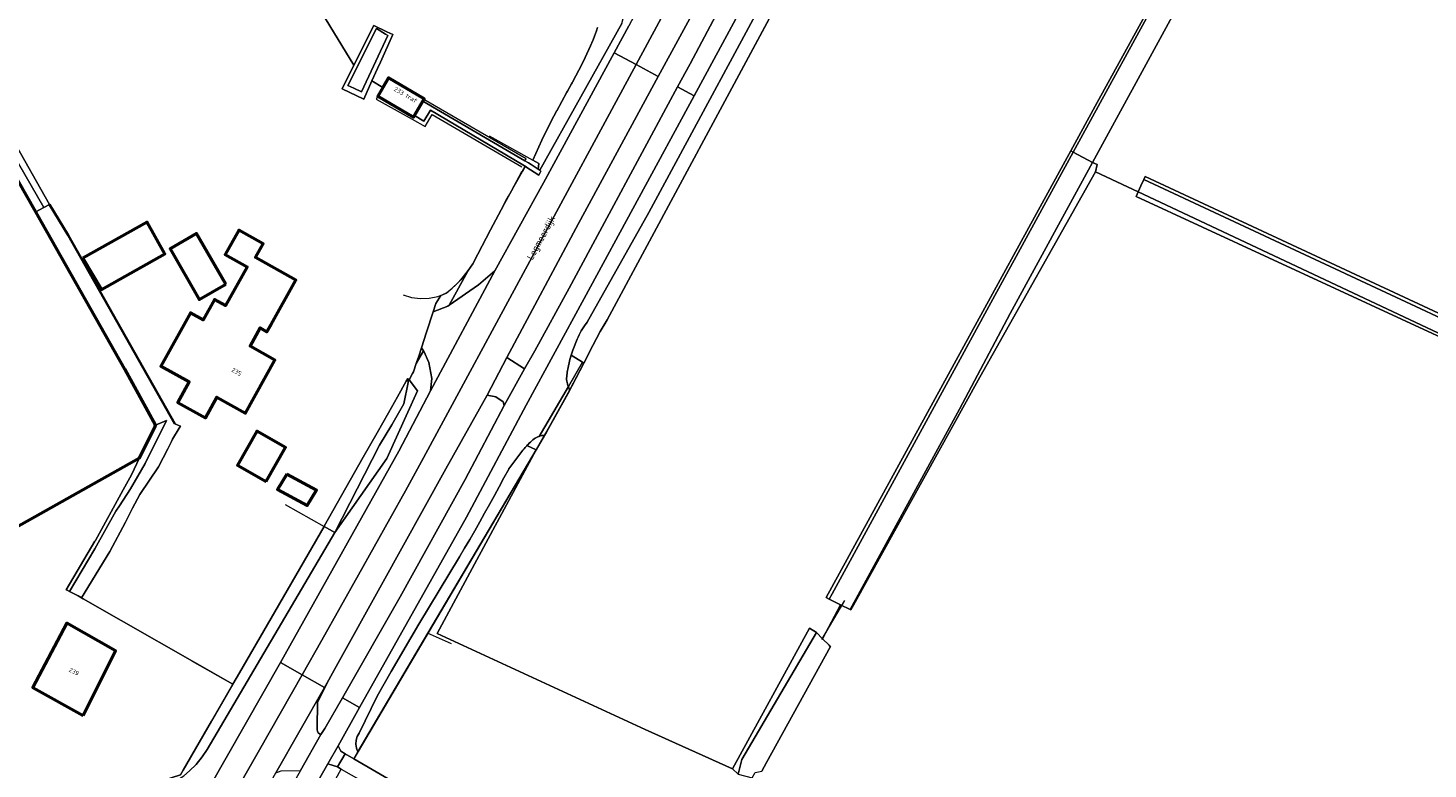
# Model space of a CAD drawing. Header units: metres. Extents: x 113441 to 115918, y 474822 to 477887.
# Tile 48 of 145: x 115043 to 115244, y 475686 to 475792. Entities that reach past the tile are written whole.
import ezdxf
from ezdxf.enums import TextEntityAlignment as Align

# ---------------------------------------------------------------- set-up
doc = ezdxf.new("R2010")
doc.units = ezdxf.units.M
for name, color, linetype, lineweight in [('B-WE-GK-BESCHOEIING-G', 252, 'GK-BESCHOEIING', 35), ('B-WE-GR-BEPLANTING_CULTUUR_VASTE PLANTENVAK-GV', 252, 'Continuous', 18), ('B-WE-GR-BOUWLAND-GV', 252, 'Continuous', 13), ('B-WE-GR-GRAS-GV', 252, 'Continuous', 13), ('B-WE-GW-TALUD_KRUIN-G', 252, 'Continuous', 18), ('B-WE-IE-TERREINAFSCHEIDING_KUNSTMATIG_HEKWERK-G', 252, 'IE-TERREINAFSCHEIDING-KUNSTMATIG', 18), ('B-WE-IE-TERREINAFSCHEIDING_KUNSTMATIG_HEKWERK_RASTER-G', 252, 'IE-TERREINAFSCHEIDING-KUNSTMATIG', 18), ('B-WE-KW-KUNSTWERK_DUIKER-G', 252, 'Continuous', 18), ('B-WE-OG-BEBOUWING-GV', 7, 'Continuous', 50), ('B-WE-OG-BEBOUWING-T18', 7, 'Continuous', 50), ('B-WE-OG-BEBOUWING_BASSIN-GV', 7, 'Continuous', 50), ('B-WE-OG-BEBOUWING_LUIFEL-GV', 7, 'Continuous', 50), ('B-WE-OG-BEBOUWING_SCHUUR-GV', 7, 'Continuous', 50), ('B-WE-OG-TERREIN_ERF-GV', 252, 'Continuous', 18), ('B-WE-OG-TOPOGRAFIE-T18', 7, 'Continuous', 18), ('B-WE-OG-WATER-GV', 252, 'Continuous', 18), ('B-WE-OG-WATER_SLOOT-GV', 252, 'Continuous', 18), ('B-WE-OG-WEG-GV', 252, 'Continuous', 18), ('B-WE-VH-VERHARDING_ASFALT-GV', 252, 'Continuous', 18), ('B-WE-VH-VERHARDING_GESLOTEN-GV', 252, 'Continuous', 18), ('B-WE-VH-VERHARDING_OPEN-GV', 252, 'Continuous', 18)]:
    doc.layers.add(name, color=color, linetype=linetype, lineweight=lineweight)
doc.styles.add('NLCS-ISO-ANNOTATIEF-T18', font='NLCS-ISO.ttf', dxfattribs={"height": 1.8})
doc.linetypes.add('GK-BESCHOEIING', pattern='A,30,-5,[1,NLCS.SHX,S=1,R=0,X=0,Y=0],-5', length=40)
doc.linetypes.add('IE-TERREINAFSCHEIDING-KUNSTMATIG', pattern='A,4,[82,NLCS.SHX,S=0.75,R=90,X=0,Y=0],4,-2', length=10)

msp = doc.modelspace()

# ---------------------------------------------------------------- linework, layer by layer
at = {"layer": 'B-WE-GK-BESCHOEIING-G', "ltscale": 0.5, "flags": 128}
msp.add_lwpolyline([(115045.628, 475766.952), (115048.301, 475762.54), (115063.663, 475735.409)], dxfattribs=at)
at = {"layer": 'B-WE-GR-BEPLANTING_CULTUUR_VASTE PLANTENVAK-GV'}
for points in [[(115120.88, 475746.01), (115120.617, 475745.254), (115122.275, 475744.252), (115122.448, 475744.148), (115123.762, 475746.665), (115124.82, 475748.69), (115125.799, 475750.351), (115178.59, 475848.532), (115179.776, 475850.732), (115183.593, 475857.812), (115189.394, 475868.574), (115187.479, 475869.613), (115151.952, 475803.181), (115131.776, 475765.804), (115122.928, 475749.999), (115122.547, 475749.482), (115122.26, 475749.06), (115122.083, 475748.776), (115121.917, 475748.485), (115121.763, 475748.188), (115121.621, 475747.884), (115121.491, 475747.576)], [(115085.114, 475720.676), (115085.11, 475720.67), (115086.678, 475719.811), (115093.06, 475732.33), (115094.857, 475735.285), (115096.55, 475738.29), (115097.19, 475741.36), (115097.195, 475741.872), (115097.144, 475741.937), (115096.92, 475741.542), (115095.648, 475739.294), (115094.353, 475737.006), (115092.72, 475734.119), (115090.738, 475730.617)], [(115098.562, 475740.143), (115097.319, 475741.715), (115097.198, 475741.869), (115097.195, 475741.872), (115097.19, 475741.36), (115096.55, 475738.29), (115094.857, 475735.285), (115093.06, 475732.33), (115086.678, 475719.811), (115094.132, 475730.418)], [(115089.707, 475689.933), (115089.664, 475689.366), (115089.75, 475688.803), (115089.959, 475688.274), (115094.85, 475696.555), (115100.039, 475705.34), (115115.585, 475731.661), (115114.266, 475732.275), (115114.206, 475732.212), (115114.032, 475732.024), (115113.861, 475731.833), (115113.694, 475731.638), (115113.53, 475731.441), (115113.37, 475731.24), (115112.507, 475730.112), (115111.69, 475728.95), (115111.661, 475728.906), (115110.972, 475727.634), (115110.279, 475726.364), (115109.584, 475725.096), (115108.885, 475723.83), (115108.183, 475722.565), (115107.475, 475721.303), (115106.76, 475720.046), (115106.038, 475718.793), (115105.308, 475717.544), (115104.57, 475716.3), (115098.733, 475706.624), (115097.567, 475704.644), (115094.766, 475699.815), (115092.734, 475696.27), (115090.16, 475690.97), (115089.875, 475690.477)], [(115060.735, 475683.783), (115062.826, 475683.724), (115063.668, 475683.988), (115064.945, 475684.808), (115065.779, 475685.533), (115066.701, 475686.465), (115067.575, 475687.547), (115068.3, 475688.62), (115086.678, 475719.811), (115085.11, 475720.67), (115077.494, 475707.488), (115072.941, 475699.607), (115072.003, 475697.984), (115068.937, 475692.679), (115064.867, 475685.635), (115064.474, 475684.955)]]:
    msp.add_lwpolyline(points, close=True, dxfattribs=at)
at = {"layer": 'B-WE-GR-BOUWLAND-GV'}
msp.add_lwpolyline([(115479.78, 475859.08), (115398.62, 475897.31), (115296.52, 475944.81), (115297.247, 475946.079), (115294.112, 475947.503), (115291.771, 475948.594), (115276.957, 475922.068), (115261.126, 475893.137), (115195.566, 475772.983), (115196.22, 475772.664), (115195.977, 475771.637), (115202.129, 475768.742), (115202.515, 475769.592), (115202.94, 475770.528), (115203.132, 475770.95), (115248.102, 475750), (115359.449, 475698.412), (115517.86, 475624.25)], dxfattribs=at)
at = {"layer": 'B-WE-GR-GRAS-GV'}
for points in [[(115178.59, 475848.532), (115125.799, 475750.351), (115124.82, 475748.69), (115123.762, 475746.665), (115122.448, 475744.148), (115120.966, 475741.313), (115120.429, 475740.317), (115119.205, 475738.053), (115117.536, 475735.011), (115116.809, 475733.762), (115115.657, 475731.783), (115115.585, 475731.661), (115106.412, 475714.632), (115101.364, 475705.267), (115131.246, 475691.468), (115143.795, 475685.813), (115154.884, 475706.055), (115155.871, 475705.398), (115156.779, 475704.505), (115159.334, 475709.409), (115157.72, 475710.2), (115157.287, 475710.442), (115192.454, 475774.639), (115196.252, 475781.572), (115208.071, 475803.148)], [(115576, 475592.48), (115360.236, 475693.762), (115275, 475734.053), (115249.533, 475746.024), (115201.824, 475768.07), (115202.129, 475768.742), (115195.977, 475771.637), (115179.373, 475742.096), (115161.207, 475709.328), (115160.843, 475708.669), (115160.723, 475708.728), (115159.334, 475709.409), (115156.779, 475704.505), (115157.696, 475703.603), (115157.828, 475703.473), (115157.903, 475703.398), (115148.692, 475686.721), (115148.021, 475685.506)]]:
    msp.add_lwpolyline(points, dxfattribs=at)
at = {"layer": 'B-WE-GW-TALUD_KRUIN-G'}
for points in [[(115187.479, 475869.613), (115151.952, 475803.181), (115131.776, 475765.804), (115122.928, 475749.999), (115122.547, 475749.482), (115122.26, 475749.06), (115122.083, 475748.776), (115121.917, 475748.485), (115121.763, 475748.188), (115121.621, 475747.884), (115121.491, 475747.576), (115120.88, 475746.01), (115120.617, 475745.254)], [(115116.102, 475771.848), (115127.908, 475792.971), (115128.297, 475794.368), (115128.454, 475795.81), (115128.377, 475797.258), (115128.067, 475798.675), (115127.532, 475800.023)], [(115120.617, 475745.254), (115120.452, 475744.658), (115120.15, 475743.27), (115120.107, 475743.057), (115120.069, 475742.844), (115120.036, 475742.629), (115120.009, 475742.414), (115119.986, 475742.198), (115119.973, 475741.985), (115119.977, 475741.771), (115119.995, 475741.558), (115120.03, 475741.348), (115120.08, 475741.14), (115120.106, 475741.061), (115120.134, 475740.983), (115120.163, 475740.905), (115120.193, 475740.827), (115120.224, 475740.75)], [(115120.224, 475740.75), (115120.29, 475740.598), (115120.361, 475740.449), (115120.429, 475740.317)], [(115114.266, 475732.275), (115115.585, 475731.661), (115115.657, 475731.783), (115116.809, 475733.762)], [(115111.661, 475728.906), (115110.972, 475727.634), (115110.279, 475726.364), (115109.584, 475725.096), (115108.885, 475723.83), (115108.183, 475722.565), (115107.475, 475721.303), (115106.76, 475720.046), (115106.038, 475718.793), (115105.308, 475717.544), (115104.57, 475716.3), (115098.733, 475706.624), (115097.567, 475704.644), (115094.766, 475699.815), (115092.734, 475696.27), (115090.16, 475690.97), (115089.875, 475690.477), (115089.707, 475689.933), (115089.664, 475689.366), (115089.75, 475688.803), (115089.959, 475688.274)]]:
    msp.add_lwpolyline(points, dxfattribs=at)
at = {"layer": 'B-WE-IE-TERREINAFSCHEIDING_KUNSTMATIG_HEKWERK-G'}
for points in [[(115246.549, 475970.801), (115244.9, 475971.6), (115125.61, 475750), (115124.82, 475748.69), (115123.762, 475746.665), (115122.448, 475744.148), (115120.132, 475739.715)], [(115092.815, 475782.498), (115092.585, 475782.084)], [(115092.585, 475782.084), (115097.778, 475779.189)], [(115113.985, 475773.201), (115114.161, 475773.52), (115099.444, 475782.03)], [(115097.778, 475779.189), (115099.663, 475778.134), (115100.627, 475779.887), (115113.525, 475772.367)], [(115079.498, 475723.792), (115085.11, 475720.67), (115072.003, 475697.984), (115064.867, 475685.635), (115064.474, 475684.955), (115060.735, 475683.783), (115055.383, 475674.27)]]:
    msp.add_lwpolyline(points, dxfattribs=at)
at = {"layer": 'B-WE-IE-TERREINAFSCHEIDING_KUNSTMATIG_HEKWERK_RASTER-G'}
for points in [[(115108.842, 475776.789), (115115.11, 475773.308), (115115.985, 475772.822)], [(115096.479, 475753.939), (115097.698, 475753.589), (115098.958, 475753.436), (115100.225, 475753.483), (115101.47, 475753.73), (115102.66, 475754.17), (115103.538, 475754.908), (115104.362, 475755.706), (115105.128, 475756.561), (115105.832, 475757.467), (115106.47, 475758.42), (115107.188, 475759.777), (115110.582, 475766.183), (115111.3, 475767.54), (115111.621, 475768.112), (115113.629, 475771.692), (115113.699, 475771.818), (115114.02, 475772.39)], [(115120.132, 475739.715), (115117.139, 475734.292)], [(115117.139, 475734.292), (115115.585, 475731.661), (115089.364, 475687.266)], [(115099.95, 475705.38), (115103.374, 475703.834)], [(115066.157, 475701.315), (115072.003, 475697.984)]]:
    msp.add_lwpolyline(points, dxfattribs=at)
at = {"layer": 'B-WE-KW-KUNSTWERK_DUIKER-G'}
msp.add_lwpolyline([(115156.651, 475704.4), (115159.987, 475710)], dxfattribs=at)
at = {"layer": 'B-WE-OG-BEBOUWING-GV'}
for points in [[(115003.239, 475836.71), (114968, 475817.301), (114991.555, 475775.582), (114994.273, 475777.114), (115000.15, 475766.97), (115003.292, 475768.733), (115009.206, 475758.746), (115003.778, 475755.489), (115027.343, 475712.979), (115058.574, 475730.527), (115060.813, 475735.064), (115060.88, 475735.2), (115056.472, 475743.28), (115044.53, 475764.36), (115043.661, 475765.882), (115032.638, 475785.197), (115026.572, 475795.826)], [(115099.444, 475782.03), (115099.51, 475782.142), (115094.364, 475785.149), (115093.542, 475783.742), (115092.815, 475782.498), (115097.961, 475779.491), (115098.094, 475779.718), (115099.308, 475781.796)], [(115072.875, 475763.221), (115072.848, 475763.236), (115070.899, 475759.741), (115074.061, 475757.978), (115070.949, 475752.397), (115069.351, 475753.288), (115067.705, 475750.336), (115065.897, 475751.344), (115061.646, 475743.719), (115065.733, 475741.44), (115064.092, 475738.496), (115068.058, 475736.285), (115069.699, 475739.229), (115073.795, 475736.945), (115078.049, 475744.575), (115074.461, 475746.566), (115075.917, 475749.189), (115076.896, 475748.638), (115077.483, 475749.685), (115081.044, 475756.077), (115075.264, 475759.33), (115076.344, 475761.281)], [(115076.799, 475727.106), (115079.571, 475731.999), (115075.422, 475734.351), (115072.65, 475729.459)], [(115050.462, 475693.471), (115055.118, 475702.784), (115048.14, 475706.74), (115043.25, 475697.53)]]:
    msp.add_lwpolyline(points, close=True, dxfattribs=at)
at = {"layer": 'B-WE-OG-BEBOUWING_BASSIN-GV'}
msp.add_lwpolyline([(115070.968, 475755.5), (115066.773, 475762.759), (115062.965, 475760.559), (115067.16, 475753.3)], close=True, dxfattribs=at)
at = {"layer": 'B-WE-OG-BEBOUWING_LUIFEL-GV'}
msp.add_lwpolyline([(115050.429, 475759.221), (115053.101, 475754.721), (115062.237, 475759.838), (115059.694, 475764.38)], close=True, dxfattribs=at)
at = {"layer": 'B-WE-OG-BEBOUWING_SCHUUR-GV'}
msp.add_lwpolyline([(115079.746, 475728.184), (115078.393, 475725.952), (115082.684, 475723.649), (115084.037, 475725.88)], close=True, dxfattribs=at)
at = {"layer": 'B-WE-OG-TERREIN_ERF-GV'}
for points in [[(115029.361, 475795.693), (115045.628, 475766.952), (115048.301, 475762.54), (115063.663, 475735.409), (115063.993, 475735.28), (115064.48, 475735.09), (115064.28, 475734.765), (115063.328, 475733.221), (115063.166, 475732.877), (115062.66, 475731.8), (115061.3, 475729.23), (115058.62, 475725.27), (115057.57, 475723.293), (115056.57, 475721.29), (115054.295, 475717.068), (115050.25, 475710.42), (115050.498, 475710.278), (115072.003, 475697.984), (115072.941, 475699.607), (115077.494, 475707.488), (115085.11, 475720.67), (115085.114, 475720.676), (115090.738, 475730.617), (115092.72, 475734.119), (115094.353, 475737.006), (115095.648, 475739.294), (115096.92, 475741.542), (115097.144, 475741.937), (115097.195, 475741.872), (115097.198, 475741.869), (115097.319, 475741.715), (115097.84, 475742.666), (115097.961, 475742.886), (115098.353, 475744.074), (115098.398, 475744.211), (115098.71, 475745.157), (115099.091, 475746.313), (115099.103, 475746.349), (115099.834, 475748.565), (115100.801, 475751.498), (115101.193, 475752.688), (115101.879, 475753.857), (115102.128, 475753.947), (115102.66, 475754.17), (115102.945, 475754.401), (115103.106, 475754.531), (115103.538, 475754.908), (115103.957, 475755.3), (115104.362, 475755.706), (115104.753, 475756.127), (115105.128, 475756.561), (115105.488, 475757.007), (115105.491, 475757.011), (115105.808, 475757.435), (115105.832, 475757.467), (115106.47, 475758.42), (115107.188, 475759.777), (115109.042, 475763.276), (115110.582, 475766.183), (115111.065, 475767.096), (115112.035, 475768.891), (115113.557, 475771.691), (115113.629, 475771.692), (115114.02, 475772.39), (115114.126, 475772.324), (115114.146, 475772.359), (115113.675, 475772.638), (115100.416, 475780.496), (115099.448, 475778.898), (115098.094, 475779.718), (115097.961, 475779.491), (115092.815, 475782.498), (115093.542, 475783.742), (115091.99, 475784.704), (115090.803, 475782.077), (115087.69, 475783.539), (115089.404, 475786.961), (115080.74, 475801.155)], [(115080.74, 475801.155), (115089.404, 475786.961), (115092.269, 475792.682), (115094.151, 475791.765), (115094.993, 475791.354), (115093.199, 475787.382), (115092.785, 475786.465), (115091.99, 475784.704), (115093.542, 475783.742), (115094.364, 475785.149), (115099.51, 475782.142), (115099.444, 475782.03), (115099.308, 475781.796), (115113.985, 475773.201), (115114.472, 475772.916), (115114.883, 475772.675), (115115.869, 475771.989), (115115.985, 475772.822), (115115.11, 475773.308), (115115.525, 475774.246), (115115.535, 475774.268), (115115.539, 475774.276), (115116.424, 475776.17), (115117.818, 475779.002), (115118.464, 475780.256), (115118.526, 475780.376), (115118.55, 475780.419), (115120.009, 475783.086), (115120.087, 475783.226), (115120.672, 475784.272), (115120.763, 475784.434), (115120.796, 475784.496), (115122.208, 475787.165), (115122.591, 475787.945), (115122.623, 475788.011), (115122.636, 475788.039), (115122.64, 475788.049), (115123.408, 475789.723), (115123.746, 475790.526), (115123.773, 475790.591), (115123.783, 475790.617), (115123.972, 475791.124), (115124.258, 475791.887), (115124.432, 475792.354)], [(115068.937, 475692.679), (115072.003, 475697.984), (115050.498, 475710.278), (115050.25, 475710.42), (115049.737, 475710.684), (115048.498, 475711.321), (115048.155, 475711.498), (115048.048, 475711.553), (115052.141, 475718.537), (115052.199, 475718.594), (115052.257, 475718.653), (115056.229, 475725.918), (115057.421, 475728.056), (115058.574, 475730.527), (115027.343, 475712.979), (115025.811, 475707.873), (115028.98, 475701.42), (115031.565, 475695.741), (115032.86, 475693.31), (115034.963, 475690), (115036.64, 475687.657)], [(115144.65, 475685.06), (115143.795, 475685.813), (115131.246, 475691.468), (115101.364, 475705.267), (115106.412, 475714.632), (115115.585, 475731.661), (115100.039, 475705.34), (115094.85, 475696.555), (115089.959, 475688.274), (115089.364, 475687.266), (115104.843, 475678.263)], [(115042.016, 475681.292), (115044.153, 475679.828), (115054.268, 475674.13), (115055.11, 475673.798), (115055.383, 475674.27), (115055.834, 475675.072), (115056.918, 475676.998), (115057.003, 475677.15), (115059.397, 475681.404), (115060.735, 475683.783), (115064.474, 475684.955), (115064.867, 475685.635), (115068.937, 475692.679)]]:
    msp.add_lwpolyline(points, dxfattribs=at)
for points in [[(115065.897, 475751.344), (115067.705, 475750.336), (115069.351, 475753.288), (115070.949, 475752.397), (115074.061, 475757.978), (115070.899, 475759.741), (115072.848, 475763.236), (115072.875, 475763.221), (115076.344, 475761.281), (115075.264, 475759.33), (115081.044, 475756.077), (115077.483, 475749.685), (115076.896, 475748.638), (115075.917, 475749.189), (115074.461, 475746.566), (115078.049, 475744.575), (115073.795, 475736.945), (115069.699, 475739.229), (115068.058, 475736.285), (115064.092, 475738.496), (115065.733, 475741.44), (115061.646, 475743.719)], [(115066.773, 475762.759), (115070.968, 475755.5), (115067.16, 475753.3), (115062.965, 475760.559)], [(115079.571, 475731.999), (115076.799, 475727.106), (115072.65, 475729.459), (115075.422, 475734.351)], [(115043.25, 475697.53), (115048.14, 475706.74), (115055.118, 475702.784), (115050.462, 475693.471)]]:
    msp.add_lwpolyline(points, close=True, dxfattribs=at)
at = {"layer": 'B-WE-OG-WATER-GV'}
for points in [[(115000.962, 475845.938), (114938.381, 475956.657), (114937.273, 475955.77), (114937.499, 475955.371), (115028.406, 475794.977), (115044.825, 475766.495), (115045.628, 475766.952), (115029.361, 475795.693)], [(115276.957, 475922.068), (115291.771, 475948.594), (115291.421, 475948.757), (115288.898, 475949.932), (115275.856, 475926.283), (115192.811, 475774.449), (115195.566, 475772.983), (115261.126, 475893.137)], [(115093.953, 475791.428), (115092.655, 475792.222), (115088.541, 475784.052), (115089.38, 475783.651), (115090.487, 475783.122), (115094.275, 475791.231)], [(115195.566, 475772.983), (115192.811, 475774.449), (115180.672, 475752.253), (115176.24, 475744.183), (115158.147, 475710.991), (115157.72, 475710.2), (115159.334, 475709.409), (115160.723, 475708.728), (115166.485, 475719.27), (115176.438, 475737.503), (115183.714, 475751.261)], [(115780.176, 475499.524), (115752.981, 475513.737), (115202.94, 475770.528), (115202.515, 475769.592), (115202.129, 475768.742), (115393.357, 475678.768), (115647.637, 475559.166), (115728.72, 475521.46), (115750, 475511.692), (115779.888, 475498.694), (115831.631, 475474.288), (115831.955, 475475.203)], [(115057.57, 475723.293), (115058.62, 475725.27), (115061.3, 475729.23), (115062.66, 475731.8), (115063.166, 475732.877), (115063.328, 475733.221), (115064.28, 475734.765), (115064.48, 475735.09), (115063.993, 475735.28), (115063.663, 475735.409), (115048.301, 475762.54), (115045.628, 475766.952), (115044.825, 475766.495), (115043.661, 475765.882), (115044.53, 475764.36), (115056.472, 475743.28), (115060.88, 475735.2), (115062.478, 475735.872), (115059.41, 475729.72), (115058.355, 475727.878), (115057.26, 475726.06), (115055.719, 475723.641), (115055.181, 475722.832), (115052.179, 475717.422), (115048.498, 475711.321), (115049.737, 475710.684), (115050.25, 475710.42), (115054.295, 475717.068), (115056.57, 475721.29)], [(115157.828, 475703.473), (115157.696, 475703.603), (115156.779, 475704.505), (115155.871, 475705.398), (115145.14, 475687.18), (115144.65, 475685.06), (115146.638, 475684.547), (115147.059, 475685.272), (115148.021, 475685.506), (115148.692, 475686.721), (115157.903, 475703.398)]]:
    msp.add_lwpolyline(points, close=True, dxfattribs=at)
at = {"layer": 'B-WE-OG-WATER_SLOOT-GV'}
for points in [[(115028.406, 475794.977), (114937.499, 475955.371), (114937.273, 475955.77), (114938.381, 475956.657), (115000.962, 475845.938), (114999.097, 475851.921), (114993.748, 475861.326), (114965.11, 475911.72), (114965.371, 475911.87), (114946.09, 475945.54), (114939.309, 475957.381), (114937.707, 475956.524), (114935.959, 475955.571), (114937.2, 475953.42), (114972.66, 475890.66), (114978.43, 475880.18), (115002.248, 475838.447), (115003.239, 475836.71), (115026.572, 475795.826), (115032.638, 475785.197), (115043.661, 475765.882), (115044.825, 475766.495)], [(115288.898, 475949.932), (115287.923, 475950.386), (115287.759, 475950.084), (115288.395, 475949.778), (115208.071, 475803.148), (115196.252, 475781.572), (115192.454, 475774.639), (115192.811, 475774.449), (115275.856, 475926.283)], [(115094.151, 475791.765), (115092.269, 475792.682), (115089.404, 475786.961), (115087.69, 475783.539), (115090.803, 475782.077), (115091.99, 475784.704), (115092.785, 475786.465), (115093.199, 475787.382), (115094.993, 475791.354)], [(115094.275, 475791.231), (115090.487, 475783.122), (115089.38, 475783.651), (115088.541, 475784.052), (115092.655, 475792.222), (115093.953, 475791.428)], [(115192.811, 475774.449), (115192.454, 475774.639), (115157.287, 475710.442), (115157.72, 475710.2), (115158.147, 475710.991), (115176.24, 475744.183), (115180.672, 475752.253)], [(115195.977, 475771.637), (115196.22, 475772.664), (115195.566, 475772.983), (115183.714, 475751.261), (115176.438, 475737.503), (115166.485, 475719.27), (115160.723, 475708.728), (115160.843, 475708.669), (115161.207, 475709.328), (115179.373, 475742.096)], [(115202.94, 475770.528), (115752.981, 475513.737), (115750, 475515.295), (115744.352, 475517.775), (115517.86, 475624.25), (115359.449, 475698.412), (115248.102, 475750), (115203.132, 475770.95)], [(115202.129, 475768.742), (115201.824, 475768.07), (115249.533, 475746.024), (115275, 475734.053), (115360.236, 475693.762), (115576, 475592.48), (115647.637, 475559.166), (115393.357, 475678.768)], [(115057.26, 475726.06), (115058.355, 475727.878), (115059.41, 475729.72), (115062.478, 475735.872), (115060.88, 475735.2), (115060.813, 475735.064), (115058.574, 475730.527), (115057.421, 475728.056), (115056.229, 475725.918), (115052.257, 475718.653), (115052.199, 475718.594), (115052.141, 475718.537), (115048.048, 475711.553), (115048.155, 475711.498), (115048.498, 475711.321), (115052.179, 475717.422), (115055.181, 475722.832), (115055.719, 475723.641)], [(115155.871, 475705.398), (115154.884, 475706.055), (115143.795, 475685.813), (115144.65, 475685.06), (115145.14, 475687.18)]]:
    msp.add_lwpolyline(points, close=True, dxfattribs=at)
at = {"layer": 'B-WE-OG-WEG-GV'}
for points in [[(115145.54, 475795.93), (115138.29, 475782.55), (115122.5, 475753.41), (115114.14, 475738.1), (115105.6, 475721.99), (115090.222, 475694.63), (115087.13, 475689.13), (115087.5, 475688.38), (115088.14, 475687.98), (115089.364, 475687.266), (115089.959, 475688.274), (115089.75, 475688.803), (115089.664, 475689.366), (115089.707, 475689.933), (115089.875, 475690.477), (115090.16, 475690.97), (115092.734, 475696.27), (115094.766, 475699.815), (115097.567, 475704.644), (115098.733, 475706.624), (115104.57, 475716.3), (115105.308, 475717.544), (115106.038, 475718.793), (115106.76, 475720.046), (115107.475, 475721.303), (115108.183, 475722.565), (115108.885, 475723.83), (115109.584, 475725.096), (115110.279, 475726.364), (115110.972, 475727.634), (115111.661, 475728.906), (115111.69, 475728.95), (115112.507, 475730.112), (115113.37, 475731.24), (115113.53, 475731.441), (115113.694, 475731.638), (115113.861, 475731.833), (115114.032, 475732.024), (115114.206, 475732.212), (115114.266, 475732.275), (115114.432, 475732.447), (115114.602, 475732.615), (115114.775, 475732.78), (115114.951, 475732.942), (115115.13, 475733.1), (115115.295, 475733.228), (115115.469, 475733.343), (115115.651, 475733.444), (115115.841, 475733.53), (115116.037, 475733.601), (115120.224, 475740.75), (115120.193, 475740.827), (115120.163, 475740.905), (115120.134, 475740.983), (115120.106, 475741.061), (115120.08, 475741.14), (115120.03, 475741.348), (115119.995, 475741.558), (115119.977, 475741.771), (115119.973, 475741.985), (115119.986, 475742.198), (115120.009, 475742.414), (115120.036, 475742.629), (115120.069, 475742.844), (115120.107, 475743.057), (115120.15, 475743.27), (115120.452, 475744.658), (115120.617, 475745.254), (115120.88, 475746.01), (115121.491, 475747.576), (115121.621, 475747.884), (115121.763, 475748.188), (115121.917, 475748.485), (115122.083, 475748.776), (115122.26, 475749.06), (115122.547, 475749.482), (115122.928, 475749.999), (115131.776, 475765.804), (115151.952, 475803.181)], [(115127.908, 475792.971), (115116.102, 475771.848), (115116.28, 475771.74), (115115.971, 475771.172), (115114.126, 475772.324), (115114.02, 475772.39), (115113.629, 475771.692), (115113.557, 475771.691), (115112.035, 475768.891), (115111.065, 475767.096), (115110.582, 475766.183), (115109.042, 475763.276), (115107.188, 475759.777), (115106.47, 475758.42), (115105.832, 475757.467), (115105.808, 475757.435), (115105.491, 475757.011), (115105.758, 475757.342), (115103.095, 475752.444), (115107.29, 475755.38), (115109.67, 475757.42), (115116.67, 475770.03), (115126.806, 475788.751), (115128.9, 475792.62)], [(115124.432, 475792.354), (115124.258, 475791.887), (115123.972, 475791.124), (115123.783, 475790.617), (115123.773, 475790.591), (115123.746, 475790.526), (115123.408, 475789.723), (115122.64, 475788.049), (115122.636, 475788.039), (115122.623, 475788.011), (115122.591, 475787.945), (115122.208, 475787.165), (115120.796, 475784.496), (115120.763, 475784.434), (115120.672, 475784.272), (115120.087, 475783.226), (115120.009, 475783.086), (115118.55, 475780.419), (115118.526, 475780.376), (115118.464, 475780.256), (115117.818, 475779.002), (115116.424, 475776.17), (115115.539, 475774.276), (115115.535, 475774.268), (115115.525, 475774.246), (115115.11, 475773.308), (115115.985, 475772.822), (115115.869, 475771.989), (115116.102, 475771.848), (115127.908, 475792.971)], [(115068.71, 475683.27), (115078.837, 475701.099), (115080.19, 475703.48), (115095.86, 475731.46), (115100.43, 475740.14), (115100.6, 475741.9), (115100.17, 475744.22), (115099.45, 475745.84), (115099.394, 475745.914), (115098.353, 475744.074), (115097.961, 475742.886), (115097.84, 475742.666), (115097.319, 475741.715), (115098.562, 475740.143), (115094.132, 475730.418), (115086.678, 475719.811), (115068.3, 475688.62), (115067.575, 475687.547), (115066.701, 475686.465), (115065.779, 475685.533)]]:
    msp.add_lwpolyline(points, dxfattribs=at)
for points in [[(115135.921, 475783.829), (115137.71, 475787.15), (115142.3, 475795.73), (115141.14, 475796.74), (115139.65, 475797.29), (115133.156, 475785.322), (115121.69, 475764.19), (115111.39, 475744.96), (115113.9, 475743.3), (115115.41, 475745.89), (115120.34, 475754.91)], [(115101.193, 475752.688), (115100.801, 475751.498), (115102.89, 475752.3), (115103.095, 475752.444), (115105.758, 475757.342), (115105.491, 475757.011), (115105.488, 475757.007), (115105.128, 475756.561), (115104.753, 475756.127), (115104.362, 475755.706), (115103.957, 475755.3), (115103.538, 475754.908), (115103.106, 475754.531), (115102.945, 475754.401), (115102.66, 475754.17), (115102.128, 475753.947), (115101.879, 475753.857)], [(115099.394, 475745.914), (115099.091, 475746.313), (115098.71, 475745.157), (115098.398, 475744.211), (115098.353, 475744.074)], [(115122.275, 475744.252), (115120.617, 475745.254), (115120.452, 475744.658), (115120.15, 475743.27), (115120.107, 475743.057), (115120.069, 475742.844), (115120.036, 475742.629), (115120.009, 475742.414), (115119.986, 475742.198), (115119.973, 475741.985), (115119.977, 475741.771), (115119.995, 475741.558), (115120.03, 475741.348), (115120.08, 475741.14), (115120.106, 475741.061), (115120.134, 475740.983), (115120.163, 475740.905), (115120.193, 475740.827), (115120.224, 475740.75)], [(115122.448, 475744.148), (115122.275, 475744.252), (115120.224, 475740.75), (115120.29, 475740.598), (115120.361, 475740.449), (115120.429, 475740.317), (115120.966, 475741.313)], [(115116.037, 475733.601), (115116.239, 475733.661), (115116.444, 475733.709), (115116.651, 475733.744), (115116.809, 475733.762), (115117.536, 475735.011), (115119.205, 475738.053), (115120.429, 475740.317), (115120.361, 475740.449), (115120.29, 475740.598), (115120.224, 475740.75)], [(115105.4, 475727.4), (115110.98, 475738.02), (115110.87, 475738.56), (115109.8, 475739.29), (115108.55, 475739.55), (115102.6, 475728.95), (115093.35, 475712.26), (115086.83, 475700.55), (115085.53, 475698.19), (115084.17, 475695.37), (115084.1, 475691.68), (115084.095, 475691.445), (115084.155, 475691.217), (115084.273, 475691.014), (115084.443, 475690.851), (115084.65, 475690.74), (115085.21, 475691.62), (115087.746, 475696.037), (115096.07, 475710.53)], [(115116.809, 475733.762), (115116.651, 475733.744), (115116.444, 475733.709), (115116.239, 475733.661), (115116.037, 475733.601), (115115.841, 475733.53), (115115.651, 475733.444), (115115.469, 475733.343), (115115.295, 475733.228), (115115.13, 475733.1), (115114.951, 475732.942), (115114.775, 475732.78), (115114.602, 475732.615), (115114.432, 475732.447), (115114.266, 475732.275), (115115.585, 475731.661), (115115.657, 475731.783)], [(115087.587, 475685.78), (115087.04, 475686.1), (115085.63, 475686.56), (115075.232, 475668.354), (115075.22, 475668.333), (115076.147, 475667.745), (115076.798, 475668.966), (115077.418, 475668.635), (115077.66, 475668.511), (115081.318, 475674.463)]]:
    msp.add_lwpolyline(points, close=True, dxfattribs=at)
at = {"layer": 'B-WE-VH-VERHARDING_ASFALT-GV'}
for points in [[(115170.994, 475862.914), (115177.549, 475874.999), (115174.325, 475876.747), (115168.707, 475866.376), (115157.02, 475844.803), (115153.02, 475837.42), (115145.67, 475823.73), (115139.49, 475812.44), (115128.9, 475792.62), (115126.806, 475788.751), (115129.951, 475787.053), (115136.832, 475799.795), (115150.806, 475825.641)], [(115166.27, 475846.67), (115167.7, 475849.26), (115180.744, 475873.265), (115177.549, 475874.999), (115170.994, 475862.914), (115150.806, 475825.641), (115136.832, 475799.795), (115129.951, 475787.053), (115133.156, 475785.322), (115139.65, 475797.29), (115140.42, 475798.745)], [(115172.12, 475845.22), (115185.766, 475870.542), (115183.298, 475871.88), (115175.02, 475856.49), (115170.31, 475847.79), (115168.86, 475845.3), (115166.716, 475841.309), (115145.823, 475802.417), (115143.08, 475797.31), (115142.3, 475795.73), (115137.71, 475787.15), (115135.921, 475783.829), (115138.29, 475782.55), (115145.54, 475795.93)], [(115129.951, 475787.053), (115126.806, 475788.751), (115116.67, 475770.03), (115109.67, 475757.42), (115100.43, 475740.14), (115095.86, 475731.46), (115080.19, 475703.48), (115078.837, 475701.099), (115081.952, 475699.329), (115084.792, 475704.326), (115090.079, 475713.702), (115096.829, 475725.793), (115099.414, 475730.5)], [(115111.39, 475744.96), (115121.69, 475764.19), (115133.156, 475785.322), (115129.951, 475787.053), (115099.414, 475730.5), (115096.829, 475725.793), (115090.079, 475713.702), (115084.792, 475704.326), (115081.952, 475699.329), (115085.147, 475697.514), (115085.53, 475698.19), (115086.83, 475700.55), (115093.35, 475712.26), (115102.6, 475728.95), (115108.55, 475739.55)], [(115122.5, 475753.41), (115138.29, 475782.55), (115135.921, 475783.829), (115120.34, 475754.91), (115115.41, 475745.89), (115113.9, 475743.3), (115110.98, 475738.02), (115105.4, 475727.4), (115096.07, 475710.53), (115087.746, 475696.037), (115090.222, 475694.63), (115105.6, 475721.99), (115114.14, 475738.1)], [(115099.103, 475746.349), (115099.091, 475746.313), (115099.394, 475745.914), (115099.45, 475745.84), (115100.17, 475744.22), (115100.6, 475741.9), (115100.43, 475740.14), (115109.67, 475757.42), (115107.29, 475755.38), (115103.095, 475752.444), (115102.89, 475752.3), (115100.801, 475751.498), (115099.834, 475748.565)], [(115113.9, 475743.3), (115111.39, 475744.96), (115108.55, 475739.55), (115109.8, 475739.29), (115110.87, 475738.56), (115110.98, 475738.02)], [(115062.713, 475665.6), (115075.835, 475688.563), (115081.952, 475699.329), (115078.837, 475701.099), (115068.71, 475683.27), (115056.29, 475662.31), (115050.39, 475651.7), (115032.02, 475619.86), (115028.932, 475614.46), (115032.282, 475612.537), (115036.299, 475619.535)], [(115062.24, 475657.08), (115072.27, 475675), (115073.69, 475677.31), (115078.186, 475685.239), (115085.147, 475697.514), (115081.952, 475699.329), (115075.835, 475688.563), (115062.713, 475665.6), (115036.299, 475619.535), (115032.282, 475612.537), (115035.5, 475610.689), (115035.83, 475611.27), (115045.68, 475628.38), (115046.44, 475629.697), (115051.352, 475638.212), (115058.586, 475650.751), (115058.613, 475650.802), (115058.641, 475650.852), (115058.67, 475650.902), (115058.699, 475650.951), (115058.73, 475651)], [(115084.1, 475691.68), (115084.17, 475695.37), (115085.53, 475698.19), (115085.147, 475697.514), (115078.186, 475685.239), (115078.953, 475685.538), (115081.735, 475685.585), (115084.65, 475690.74), (115084.443, 475690.851), (115084.273, 475691.014), (115084.155, 475691.217), (115084.095, 475691.445)], [(115088.14, 475687.98), (115087.5, 475688.38), (115087.13, 475689.13), (115085.63, 475686.56), (115087.04, 475686.1)]]:
    msp.add_lwpolyline(points, close=True, dxfattribs=at)
msp.add_lwpolyline([(115040.522, 475607.806), (115045.34, 475616.22), (115058.47, 475639.27), (115062.31, 475643.55), (115066.57, 475653.09), (115070.276, 475659.643), (115070.722, 475660.397), (115074.144, 475666.412), (115075.22, 475668.333), (115075.232, 475668.354), (115085.63, 475686.56), (115087.13, 475689.13), (115090.222, 475694.63), (115087.746, 475696.037), (115085.21, 475691.62), (115084.65, 475690.74), (115081.735, 475685.585), (115077.87, 475678.75), (115072.95, 475670.34), (115065.93, 475658.2), (115059.44, 475646.77), (115054.766, 475638.611), (115050.55, 475631.25), (115038.47, 475609.99)], dxfattribs=at)
at = {"layer": 'B-WE-VH-VERHARDING_GESLOTEN-GV'}
msp.add_lwpolyline([(115089.364, 475687.266), (115088.14, 475687.98), (115087.04, 475686.1), (115087.587, 475685.78), (115102.943, 475677.068), (115104.843, 475678.263)], close=True, dxfattribs=at)
at = {"layer": 'B-WE-VH-VERHARDING_OPEN-GV'}
msp.add_lwpolyline([(115115.869, 475771.989), (115114.883, 475772.675), (115114.472, 475772.916), (115113.985, 475773.201), (115099.308, 475781.796), (115098.094, 475779.718), (115099.448, 475778.898), (115100.416, 475780.496), (115113.675, 475772.638), (115114.146, 475772.359), (115114.126, 475772.324), (115115.971, 475771.172), (115116.28, 475771.74), (115116.102, 475771.848)], close=True, dxfattribs=at)

# ---------------------------------------------------------------- texts
at = {"layer": 'B-WE-OG-BEBOUWING-T18', "style": 'NLCS-ISO-ANNOTATIEF-T18'}
for s, rotation, p in [('233 traf', 329.7, (115096.826, 475782.685)), ('235', 330.9, (115072.531, 475742.893)), ('239', 333.4, (115049.154, 475699.8))]:
    msp.add_text(s, height=0.64, rotation=rotation, dxfattribs=at).set_placement(p, align=Align.MIDDLE)
at = {"layer": 'B-WE-OG-TOPOGRAFIE-T18', "style": 'NLCS-ISO-ANNOTATIEF-T18'}
msp.add_text('Legmeerdijk', height=1, rotation=61.4, dxfattribs=at).set_placement((115116.428, 475762.086), align=Align.MIDDLE)

doc.saveas('drawing.dxf')
